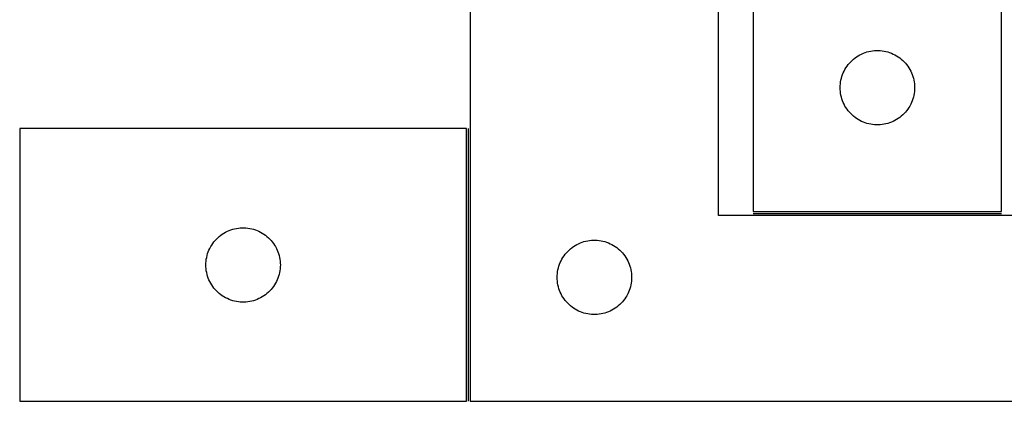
# Model space of a CAD drawing. Header units: millimetres. Extents: x 7 to 1493, y 7 to 473.
# Tile 1 of 6: x 7 to 403, y 7 to 161. Entities that reach past the tile are written whole.
import ezdxf

# ---------------------------------------------------------------- set-up
doc = ezdxf.new("R2010")
doc.units = ezdxf.units.MM
doc.layers.add('COMMON', color=5, linetype='CONTINUOUS', true_color=0x0000ff)
doc.layers.add('CUT', color=7, linetype='CONTINUOUS', true_color=0x000000)

msp = doc.modelspace()

# ---------------------------------------------------------------- linework, layer by layer
at = {"layer": 'COMMON'}
for p, q in [((187.577119, 7.095489), (187.577119, 117.095489)), ((302.319423, 82.845489), (402.319423, 82.845489))]:
    msp.add_line(p, q, dxfattribs=at)
at = {"layer": 'CUT'}
for p, q in [((402.319423, 83.59549), (402.319423, 333.59549)), ((302.319423, 258.59549), (302.319423, 83.59549)), ((188.327119, 257.095489), (188.327119, 7.095489)), ((288.327119, 82.095489), (288.327119, 257.095489)), ((344.597531, 146.455209), (345.269772, 146.835672)), ((345.269772, 146.835672), (345.960707, 147.181024)), ((345.960707, 147.181024), (346.668505, 147.490349)), ((346.668505, 147.490349), (347.391287, 147.762828)), ((347.391287, 147.762828), (348.127139, 147.997738)), ((348.127139, 147.997738), (348.874107, 148.194455)), ((348.874107, 148.194455), (349.630212, 148.352459)), ((349.630212, 148.352459), (350.393448, 148.47133)), ((350.393448, 148.47133), (351.161791, 148.550753)), ((351.161791, 148.550753), (351.933204, 148.590517)), ((351.933204, 148.590517), (352.705642, 148.590517)), ((352.705642, 148.590517), (353.477055, 148.550753)), ((353.477055, 148.550753), (354.245398, 148.47133)), ((354.245398, 148.47133), (355.008634, 148.352459)), ((355.008634, 148.352459), (355.764739, 148.194455)), ((355.764739, 148.194455), (356.511708, 147.997738)), ((356.511708, 147.997738), (357.247559, 147.762828)), ((357.247559, 147.762828), (357.970341, 147.490349)), ((357.970341, 147.490349), (358.678139, 147.181024)), ((358.678139, 147.181024), (359.369074, 146.835672)), ((359.369074, 146.835672), (360.041315, 146.455209)), ((340.093998, 142.286806), (340.557626, 142.904632)), ((340.557626, 142.904632), (341.052444, 143.497771)), ((341.052444, 143.497771), (341.57714, 144.064652)), ((341.57714, 144.064652), (342.130323, 144.60377)), ((342.130323, 144.60377), (342.710525, 145.113696)), ((342.710525, 145.113696), (343.316209, 145.593078)), ((343.316209, 145.593078), (343.945767, 146.040645)), ((343.945767, 146.040645), (344.597531, 146.455209)), ((360.041315, 146.455209), (360.693079, 146.040645)), ((360.693079, 146.040645), (361.322637, 145.593078)), ((361.322637, 145.593078), (361.928321, 145.113696)), ((361.928321, 145.113696), (362.508523, 144.60377)), ((362.508523, 144.60377), (363.061706, 144.064652)), ((363.061706, 144.064652), (363.586402, 143.497771)), ((363.586402, 143.497771), (364.08122, 142.904632)), ((364.08122, 142.904632), (364.544848, 142.286806)), ((338.029892, 138.157212), (338.283671, 138.886771)), ((338.283671, 138.886771), (338.574669, 139.602298)), ((338.574669, 139.602298), (338.902117, 140.301897)), ((338.902117, 140.301897), (339.265144, 140.983711)), ((339.265144, 140.983711), (339.66279, 141.645933)), ((339.66279, 141.645933), (340.093998, 142.286806)), ((364.544848, 142.286806), (364.976056, 141.645933)), ((364.976056, 141.645933), (365.373702, 140.983711)), ((365.373702, 140.983711), (365.736729, 140.301897)), ((365.736729, 140.301897), (366.064177, 139.602298)), ((366.064177, 139.602298), (366.355175, 138.886771)), ((366.355175, 138.886771), (366.608954, 138.157212)), ((337.339312, 134.367671), (337.398925, 135.137805)), ((337.398925, 135.137805), (337.498105, 135.903848)), ((337.498105, 135.903848), (337.636588, 136.663771)), ((337.636588, 136.663771), (337.814007, 137.415556)), ((337.814007, 137.415556), (338.029892, 138.157212)), ((366.608954, 138.157212), (366.824839, 137.415556)), ((366.824839, 137.415556), (367.002258, 136.663771)), ((367.002258, 136.663771), (367.140741, 135.903848)), ((367.140741, 135.903848), (367.239921, 135.137805)), ((367.239921, 135.137805), (367.299534, 134.367671)), ((337.319423, 133.59549), (337.339312, 134.367671)), ((337.339312, 132.823308), (337.319423, 133.59549)), ((337.398925, 132.053175), (337.339312, 132.823308)), ((337.498105, 131.287131), (337.398925, 132.053175)), ((337.636588, 130.527209), (337.498105, 131.287131)), ((367.140741, 131.287131), (367.002258, 130.527209)), ((367.239921, 132.053175), (367.140741, 131.287131)), ((367.299534, 132.823308), (367.239921, 132.053175)), ((367.299534, 134.367671), (367.319423, 133.59549)), ((367.319423, 133.59549), (367.299534, 132.823308)), ((337.814007, 129.775423), (337.636588, 130.527209)), ((338.029892, 129.033767), (337.814007, 129.775423)), ((338.283671, 128.304208), (338.029892, 129.033767)), ((338.574669, 127.588681), (338.283671, 128.304208)), ((338.902117, 126.889083), (338.574669, 127.588681)), ((366.064177, 127.588681), (365.736729, 126.889083)), ((366.355175, 128.304208), (366.064177, 127.588681)), ((366.608954, 129.033767), (366.355175, 128.304208)), ((366.824839, 129.775423), (366.608954, 129.033767)), ((367.002258, 130.527209), (366.824839, 129.775423)), ((339.265144, 126.207269), (338.902117, 126.889083)), ((339.66279, 125.545047), (339.265144, 126.207269)), ((340.093998, 124.904173), (339.66279, 125.545047)), ((340.557626, 124.286347), (340.093998, 124.904173)), ((341.052444, 123.693208), (340.557626, 124.286347)), ((341.57714, 123.126327), (341.052444, 123.693208)), ((342.130323, 122.587209), (341.57714, 123.126327)), ((363.061706, 123.126327), (362.508523, 122.587209)), ((363.586402, 123.693208), (363.061706, 123.126327)), ((364.08122, 124.286347), (363.586402, 123.693208)), ((364.544848, 124.904173), (364.08122, 124.286347)), ((364.976056, 125.545047), (364.544848, 124.904173)), ((365.373702, 126.207269), (364.976056, 125.545047)), ((365.736729, 126.889083), (365.373702, 126.207269)), ((342.710525, 122.077283), (342.130323, 122.587209)), ((343.316209, 121.597901), (342.710525, 122.077283)), ((343.945767, 121.150334), (343.316209, 121.597901)), ((344.597531, 120.73577), (343.945767, 121.150334)), ((345.269772, 120.355308), (344.597531, 120.73577)), ((345.960707, 120.009956), (345.269772, 120.355308)), ((346.668505, 119.70063), (345.960707, 120.009956)), ((347.391287, 119.428151), (346.668505, 119.70063)), ((348.127139, 119.193242), (347.391287, 119.428151)), ((348.874107, 118.996524), (348.127139, 119.193242)), ((349.630212, 118.83852), (348.874107, 118.996524)), ((355.764739, 118.996524), (355.008634, 118.83852)), ((356.511708, 119.193242), (355.764739, 118.996524)), ((357.247559, 119.428151), (356.511708, 119.193242)), ((357.970341, 119.70063), (357.247559, 119.428151)), ((358.678139, 120.009956), (357.970341, 119.70063)), ((359.369074, 120.355308), (358.678139, 120.009956)), ((360.041315, 120.73577), (359.369074, 120.355308)), ((360.693079, 121.150334), (360.041315, 120.73577)), ((361.322637, 121.597901), (360.693079, 121.150334)), ((361.928321, 122.077283), (361.322637, 121.597901)), ((362.508523, 122.587209), (361.928321, 122.077283)), ((186.827118, 117.095489), (6.827118, 117.095489)), ((6.827118, 117.095489), (6.827118, 7.095489)), ((186.827118, 7.095489), (186.827118, 117.095489)), ((350.393448, 118.71965), (349.630212, 118.83852)), ((351.161791, 118.640227), (350.393448, 118.71965)), ((351.933204, 118.600463), (351.161791, 118.640227)), ((352.705642, 118.600463), (351.933204, 118.600463)), ((353.477055, 118.640227), (352.705642, 118.600463)), ((354.245398, 118.71965), (353.477055, 118.640227)), ((355.008634, 118.83852), (354.245398, 118.71965)), ((302.319423, 83.59549), (402.319423, 83.59549)), ((488.327119, 82.095489), (288.327119, 82.095489)), ((89.777466, 75.335671), (90.468402, 75.681023)), ((90.468402, 75.681023), (91.176199, 75.990348)), ((91.176199, 75.990348), (91.898982, 76.262827)), ((91.898982, 76.262827), (92.634833, 76.497737)), ((92.634833, 76.497737), (93.381801, 76.694454)), ((93.381801, 76.694454), (94.137906, 76.852458)), ((94.137906, 76.852458), (94.901142, 76.971329)), ((94.901142, 76.971329), (95.669486, 77.050752)), ((95.669486, 77.050752), (96.440899, 77.090516)), ((96.440899, 77.090516), (97.213336, 77.090516)), ((97.213336, 77.090516), (97.98475, 77.050752)), ((97.98475, 77.050752), (98.753093, 76.971329)), ((98.753093, 76.971329), (99.516329, 76.852458)), ((99.516329, 76.852458), (100.272434, 76.694454)), ((100.272434, 76.694454), (101.019402, 76.497737)), ((101.019402, 76.497737), (101.755253, 76.262827)), ((101.755253, 76.262827), (102.478036, 75.990348)), ((102.478036, 75.990348), (103.185833, 75.681023)), ((103.185833, 75.681023), (103.876769, 75.335671)), ((84.601693, 70.786805), (85.065321, 71.404631)), ((85.065321, 71.404631), (85.560139, 71.99777)), ((85.560139, 71.99777), (86.084835, 72.564651)), ((86.084835, 72.564651), (86.638018, 73.103769)), ((86.638018, 73.103769), (87.21822, 73.613695)), ((87.21822, 73.613695), (87.823903, 74.093077)), ((87.823903, 74.093077), (88.453462, 74.540644)), ((88.453462, 74.540644), (89.105226, 74.955208)), ((89.105226, 74.955208), (89.777466, 75.335671)), ((103.876769, 75.335671), (104.54901, 74.955208)), ((104.54901, 74.955208), (105.200773, 74.540644)), ((105.200773, 74.540644), (105.830332, 74.093077)), ((105.830332, 74.093077), (106.436015, 73.613695)), ((106.436015, 73.613695), (107.016218, 73.103769)), ((107.016218, 73.103769), (107.5694, 72.564651)), ((107.5694, 72.564651), (108.094097, 71.99777)), ((108.094097, 71.99777), (108.588915, 71.404631)), ((108.588915, 71.404631), (109.052543, 70.786805)), ((233.398983, 71.262827), (234.134834, 71.497737)), ((234.134834, 71.497737), (234.881802, 71.694454)), ((234.881802, 71.694454), (235.637907, 71.852458)), ((235.637907, 71.852458), (236.401143, 71.971329)), ((236.401143, 71.971329), (237.169487, 72.050752)), ((237.169487, 72.050752), (237.9409, 72.090516)), ((237.9409, 72.090516), (238.713337, 72.090516)), ((238.713337, 72.090516), (239.484751, 72.050752)), ((239.484751, 72.050752), (240.253094, 71.971329)), ((240.253094, 71.971329), (241.01633, 71.852458)), ((241.01633, 71.852458), (241.772435, 71.694454)), ((241.772435, 71.694454), (242.519403, 71.497737)), ((242.519403, 71.497737), (243.255254, 71.262827)), ((82.791365, 67.38677), (83.082364, 68.102297)), ((83.082364, 68.102297), (83.409811, 68.801896)), ((83.409811, 68.801896), (83.772839, 69.48371)), ((83.772839, 69.48371), (84.170484, 70.145932)), ((84.170484, 70.145932), (84.601693, 70.786805)), ((109.052543, 70.786805), (109.483751, 70.145932)), ((109.483751, 70.145932), (109.881396, 69.48371)), ((109.881396, 69.48371), (110.244424, 68.801896)), ((110.244424, 68.801896), (110.571871, 68.102297)), ((110.571871, 68.102297), (110.86287, 67.38677)), ((227.06014, 66.99777), (227.584836, 67.564651)), ((227.584836, 67.564651), (228.138019, 68.103769)), ((228.138019, 68.103769), (228.718221, 68.613695)), ((228.718221, 68.613695), (229.323904, 69.093077)), ((229.323904, 69.093077), (229.953463, 69.540644)), ((229.953463, 69.540644), (230.605227, 69.955208)), ((230.605227, 69.955208), (231.277467, 70.335671)), ((231.277467, 70.335671), (231.968403, 70.681023)), ((231.968403, 70.681023), (232.6762, 70.990348)), ((232.6762, 70.990348), (233.398983, 71.262827)), ((243.255254, 71.262827), (243.978037, 70.990348)), ((243.978037, 70.990348), (244.685834, 70.681023)), ((244.685834, 70.681023), (245.37677, 70.335671)), ((245.37677, 70.335671), (246.049011, 69.955208)), ((246.049011, 69.955208), (246.700774, 69.540644)), ((246.700774, 69.540644), (247.330333, 69.093077)), ((247.330333, 69.093077), (247.936016, 68.613695)), ((247.936016, 68.613695), (248.516219, 68.103769)), ((248.516219, 68.103769), (249.069401, 67.564651)), ((249.069401, 67.564651), (249.594098, 66.99777)), ((81.847006, 62.86767), (81.906619, 63.637804)), ((81.906619, 63.637804), (82.005799, 64.403847)), ((82.005799, 64.403847), (82.144282, 65.16377)), ((82.144282, 65.16377), (82.321702, 65.915555)), ((82.321702, 65.915555), (82.537587, 66.657211)), ((82.537587, 66.657211), (82.791365, 67.38677)), ((110.86287, 67.38677), (111.116648, 66.657211)), ((111.116648, 66.657211), (111.332533, 65.915555)), ((111.332533, 65.915555), (111.509953, 65.16377)), ((111.509953, 65.16377), (111.648436, 64.403847)), ((111.648436, 64.403847), (111.747616, 63.637804)), ((111.747616, 63.637804), (111.807229, 62.86767)), ((224.582365, 63.102297), (224.909812, 63.801896)), ((224.909812, 63.801896), (225.27284, 64.48371)), ((225.27284, 64.48371), (225.670485, 65.145932)), ((225.670485, 65.145932), (226.101694, 65.786805)), ((226.101694, 65.786805), (226.565322, 66.404631)), ((226.565322, 66.404631), (227.06014, 66.99777)), ((249.594098, 66.99777), (250.088916, 66.404631)), ((250.088916, 66.404631), (250.552544, 65.786805)), ((250.552544, 65.786805), (250.983752, 65.145932)), ((250.983752, 65.145932), (251.381397, 64.48371)), ((251.381397, 64.48371), (251.744425, 63.801896)), ((251.744425, 63.801896), (252.071872, 63.102297)), ((81.827118, 62.095489), (81.847006, 62.86767)), ((81.847006, 61.323307), (81.827118, 62.095489)), ((81.906619, 60.553174), (81.847006, 61.323307)), ((82.005799, 59.78713), (81.906619, 60.553174)), ((82.144282, 59.027208), (82.005799, 59.78713)), ((111.648436, 59.78713), (111.509953, 59.027208)), ((111.747616, 60.553174), (111.648436, 59.78713)), ((111.807229, 61.323307), (111.747616, 60.553174)), ((111.807229, 62.86767), (111.827118, 62.095489)), ((111.827118, 62.095489), (111.807229, 61.323307)), ((223.5058, 59.403847), (223.644283, 60.16377)), ((223.644283, 60.16377), (223.821703, 60.915555)), ((223.821703, 60.915555), (224.037588, 61.657211)), ((224.037588, 61.657211), (224.291366, 62.38677)), ((224.291366, 62.38677), (224.582365, 63.102297)), ((252.071872, 63.102297), (252.362871, 62.38677)), ((252.362871, 62.38677), (252.616649, 61.657211)), ((252.616649, 61.657211), (252.832534, 60.915555)), ((252.832534, 60.915555), (253.009954, 60.16377)), ((253.009954, 60.16377), (253.148437, 59.403847)), ((82.321702, 58.275422), (82.144282, 59.027208)), ((82.537587, 57.533766), (82.321702, 58.275422)), ((82.791365, 56.804207), (82.537587, 57.533766)), ((83.082364, 56.08868), (82.791365, 56.804207)), ((83.409811, 55.389082), (83.082364, 56.08868)), ((110.571871, 56.08868), (110.244424, 55.389082)), ((110.86287, 56.804207), (110.571871, 56.08868)), ((111.116648, 57.533766), (110.86287, 56.804207)), ((111.332533, 58.275422), (111.116648, 57.533766)), ((111.509953, 59.027208), (111.332533, 58.275422)), ((223.327119, 57.095489), (223.347007, 57.86767)), ((223.347007, 56.323307), (223.327119, 57.095489)), ((223.347007, 57.86767), (223.40662, 58.637804)), ((223.40662, 55.553174), (223.347007, 56.323307)), ((223.40662, 58.637804), (223.5058, 59.403847)), ((223.5058, 54.78713), (223.40662, 55.553174)), ((253.148437, 59.403847), (253.247617, 58.637804)), ((253.247617, 55.553174), (253.148437, 54.78713)), ((253.247617, 58.637804), (253.30723, 57.86767)), ((253.30723, 56.323307), (253.247617, 55.553174)), ((253.30723, 57.86767), (253.327119, 57.095489)), ((253.327119, 57.095489), (253.30723, 56.323307)), ((83.772839, 54.707268), (83.409811, 55.389082)), ((84.170484, 54.045046), (83.772839, 54.707268)), ((84.601693, 53.404172), (84.170484, 54.045046)), ((85.065321, 52.786346), (84.601693, 53.404172)), ((85.560139, 52.193207), (85.065321, 52.786346)), ((86.084835, 51.626326), (85.560139, 52.193207)), ((86.638018, 51.087208), (86.084835, 51.626326)), ((107.5694, 51.626326), (107.016218, 51.087208)), ((108.094097, 52.193207), (107.5694, 51.626326)), ((108.588915, 52.786346), (108.094097, 52.193207)), ((109.052543, 53.404172), (108.588915, 52.786346)), ((109.483751, 54.045046), (109.052543, 53.404172)), ((109.881396, 54.707268), (109.483751, 54.045046)), ((110.244424, 55.389082), (109.881396, 54.707268)), ((223.644283, 54.027208), (223.5058, 54.78713)), ((223.821703, 53.275422), (223.644283, 54.027208)), ((224.037588, 52.533766), (223.821703, 53.275422)), ((224.291366, 51.804207), (224.037588, 52.533766)), ((224.582365, 51.08868), (224.291366, 51.804207)), ((252.362871, 51.804207), (252.071872, 51.08868)), ((252.616649, 52.533766), (252.362871, 51.804207)), ((252.832534, 53.275422), (252.616649, 52.533766)), ((253.009954, 54.027208), (252.832534, 53.275422)), ((253.148437, 54.78713), (253.009954, 54.027208)), ((87.21822, 50.577282), (86.638018, 51.087208)), ((87.823903, 50.0979), (87.21822, 50.577282)), ((88.453462, 49.650333), (87.823903, 50.0979)), ((89.105226, 49.235769), (88.453462, 49.650333)), ((89.777466, 48.855307), (89.105226, 49.235769)), ((90.468402, 48.509955), (89.777466, 48.855307)), ((91.176199, 48.200629), (90.468402, 48.509955)), ((91.898982, 47.92815), (91.176199, 48.200629)), ((92.634833, 47.693241), (91.898982, 47.92815)), ((93.381801, 47.496523), (92.634833, 47.693241)), ((101.019402, 47.693241), (100.272434, 47.496523)), ((101.755253, 47.92815), (101.019402, 47.693241)), ((102.478036, 48.200629), (101.755253, 47.92815)), ((103.185833, 48.509955), (102.478036, 48.200629)), ((103.876769, 48.855307), (103.185833, 48.509955)), ((104.54901, 49.235769), (103.876769, 48.855307)), ((105.200773, 49.650333), (104.54901, 49.235769)), ((105.830332, 50.0979), (105.200773, 49.650333)), ((106.436015, 50.577282), (105.830332, 50.0979)), ((107.016218, 51.087208), (106.436015, 50.577282)), ((224.909812, 50.389082), (224.582365, 51.08868)), ((225.27284, 49.707268), (224.909812, 50.389082)), ((225.670485, 49.045046), (225.27284, 49.707268)), ((226.101694, 48.404172), (225.670485, 49.045046)), ((226.565322, 47.786346), (226.101694, 48.404172)), ((227.06014, 47.193207), (226.565322, 47.786346)), ((250.088916, 47.786346), (249.594098, 47.193207)), ((250.552544, 48.404172), (250.088916, 47.786346)), ((250.983752, 49.045046), (250.552544, 48.404172)), ((251.381397, 49.707268), (250.983752, 49.045046)), ((251.744425, 50.389082), (251.381397, 49.707268)), ((252.071872, 51.08868), (251.744425, 50.389082)), ((94.137906, 47.338519), (93.381801, 47.496523)), ((94.901142, 47.219649), (94.137906, 47.338519)), ((95.669486, 47.140226), (94.901142, 47.219649)), ((96.440899, 47.100462), (95.669486, 47.140226)), ((97.213336, 47.100462), (96.440899, 47.100462)), ((97.98475, 47.140226), (97.213336, 47.100462)), ((98.753093, 47.219649), (97.98475, 47.140226)), ((99.516329, 47.338519), (98.753093, 47.219649)), ((100.272434, 47.496523), (99.516329, 47.338519)), ((227.584836, 46.626326), (227.06014, 47.193207)), ((228.138019, 46.087208), (227.584836, 46.626326)), ((228.718221, 45.577282), (228.138019, 46.087208)), ((229.323904, 45.0979), (228.718221, 45.577282)), ((229.953463, 44.650333), (229.323904, 45.0979)), ((230.605227, 44.235769), (229.953463, 44.650333)), ((231.277467, 43.855307), (230.605227, 44.235769)), ((231.968403, 43.509955), (231.277467, 43.855307)), ((245.37677, 43.855307), (244.685834, 43.509955)), ((246.049011, 44.235769), (245.37677, 43.855307)), ((246.700774, 44.650333), (246.049011, 44.235769)), ((247.330333, 45.0979), (246.700774, 44.650333)), ((247.936016, 45.577282), (247.330333, 45.0979)), ((248.516219, 46.087208), (247.936016, 45.577282)), ((249.069401, 46.626326), (248.516219, 46.087208)), ((249.594098, 47.193207), (249.069401, 46.626326)), ((232.6762, 43.200629), (231.968403, 43.509955)), ((233.398983, 42.92815), (232.6762, 43.200629)), ((234.134834, 42.693241), (233.398983, 42.92815)), ((234.881802, 42.496523), (234.134834, 42.693241)), ((235.637907, 42.338519), (234.881802, 42.496523)), ((236.401143, 42.219649), (235.637907, 42.338519)), ((237.169487, 42.140226), (236.401143, 42.219649)), ((237.9409, 42.100462), (237.169487, 42.140226)), ((238.713337, 42.100462), (237.9409, 42.100462)), ((239.484751, 42.140226), (238.713337, 42.100462)), ((240.253094, 42.219649), (239.484751, 42.140226)), ((241.01633, 42.338519), (240.253094, 42.219649)), ((241.772435, 42.496523), (241.01633, 42.338519)), ((242.519403, 42.693241), (241.772435, 42.496523)), ((243.255254, 42.92815), (242.519403, 42.693241)), ((243.978037, 43.200629), (243.255254, 42.92815)), ((244.685834, 43.509955), (243.978037, 43.200629)), ((6.827118, 7.095489), (186.827118, 7.095489)), ((188.327119, 7.095489), (488.327119, 7.095489))]:
    msp.add_line(p, q, dxfattribs=at)

doc.saveas('drawing.dxf')
